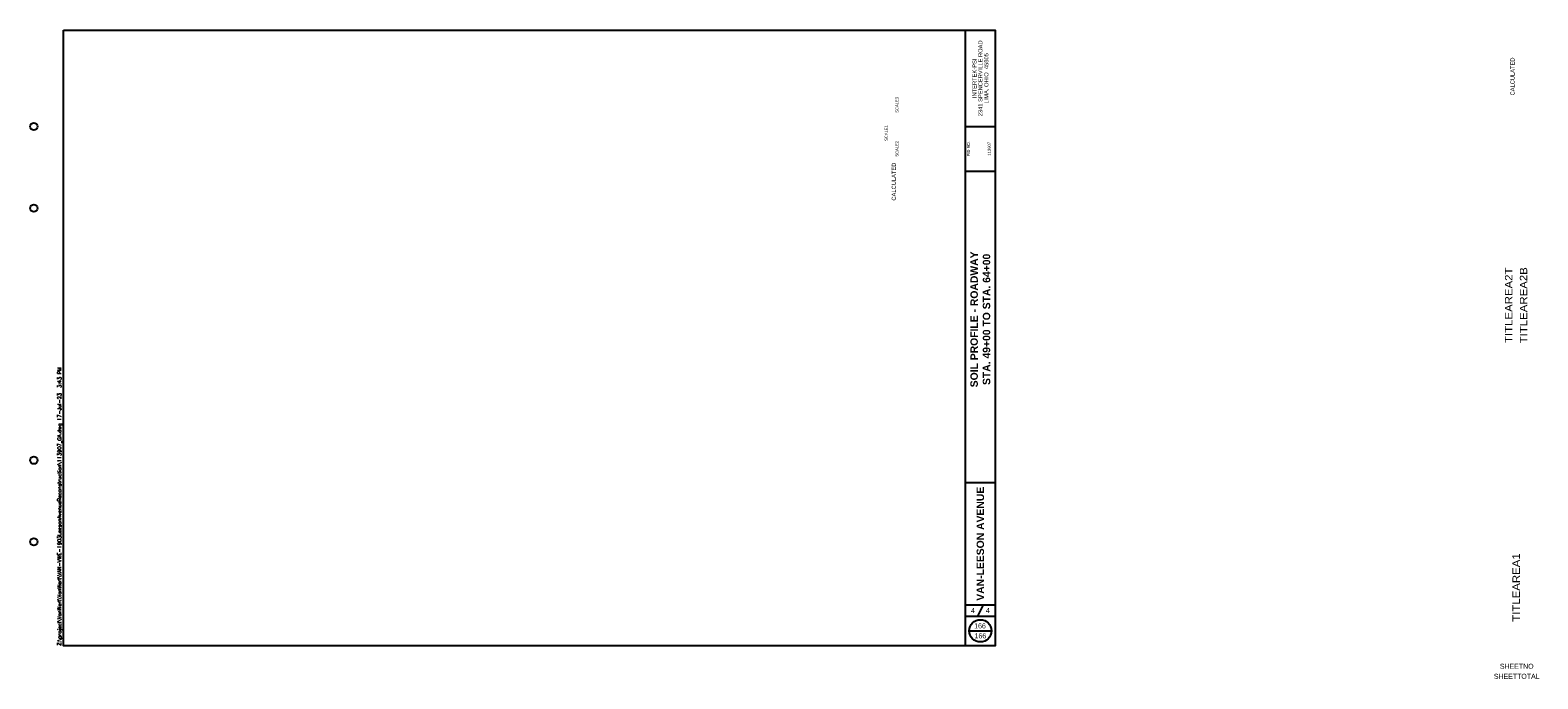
# Paper-space layout 'Geotech004' of a CAD drawing. Header units: feet. Extents: x -1.1 to 49.6, y -1.1 to 20.8.
import ezdxf
from ezdxf.enums import TextEntityAlignment as Align

# ---------------------------------------------------------------- set-up
doc = ezdxf.new("R2010")
doc.units = ezdxf.units.FT
doc.header["$MEASUREMENT"] = 0
doc.layers.add('SH_Border', color=7, linetype='Continuous')
doc.layers.add('SH_Data', color=7, linetype='Continuous')
doc.styles.add('DwgStamp', font='romans.shx')
doc.styles.add('Font 70-Main Title', font='txt', dxfattribs={"width": 1.15, "height": 0.25})
doc.styles.add('Straight-Normal', font='font30.shx', dxfattribs={"height": 0.14})
doc.styles.add('Straight-Sub Title', font='font30.shx', dxfattribs={"height": 0.17})

psp = doc.layouts.new('Geotech004')

# ---------------------------------------------------------------- linework, layer by layer
at = {"layer": 'SH_Border', "color": 7, "linetype": 'Continuous'}
for p, q in [((30.375, 0), (30.375, 20.75)), ((30.375, 17.5), (31.375, 17.5)), ((30.375, 16), (31.375, 16)), ((30.375, 5.5), (31.375, 5.5)), ((30.375, 1.375), (31.375, 1.375)), ((30.375, 1), (31.375, 1))]:
    psp.add_line(p, q, dxfattribs=at)
at = {"layer": 'SH_Border', "color": 7, "linetype": 'Continuous', "flags": 128}
psp.add_lwpolyline([(0, 20.75), (31.375, 20.75), (31.375, 0), (0, 0), (0, 20.75)], close=True, dxfattribs=at)
at = {"layer": 'SH_Border'}
psp.add_lwpolyline([(30.975, 1.375), (30.775, 1)], dxfattribs=at)
at = {"layer": 'SH_Border', "color": 7, "linetype": 'Continuous'}
for centre in [(-1, 17.5), (-1, 14.75), (-1, 6.25), (-1, 3.5)]:
    psp.add_circle(centre, 0.125, dxfattribs=at)
at = {"layer": 'SH_Data', "color": 7, "linetype": 'Continuous'}
psp.add_line((30.5, 0.5), (31.25, 0.5), dxfattribs=at)
psp.add_circle((30.875, 0.5), 0.375, dxfattribs=at)

# ---------------------------------------------------------------- texts
at = {"layer": 'SH_Border', "color": 7, "linetype": 'Continuous', "style": 'DwgStamp'}
psp.add_text('Z:\\project\\VanWert\\VanWert\\VAN-VWE-1903LeesonAvenueReconstruction\\113907_GA.dwg 17-Jul-23  3:43 PM', height=0.125, rotation=90, dxfattribs=at).set_placement((-0.075, 0))
at = {"layer": 'SH_Data', "linetype": 'Continuous', "style": 'Straight-Sub Title'}
for s, p in [('2341 SPENCERVILLE ROAD', (30.875, 19.125)), ('LIMA, OHIO  45805', (31.075, 19.125)), ('INTERTEK-PSI', (30.675, 19.125))]:
    psp.add_text(s, height=0.14, rotation=90, dxfattribs=at).set_placement(p, align=Align.MIDDLE_CENTER)
at = {"layer": 'SH_Data', "color": 7, "linetype": 'Continuous', "style": 'Straight-Normal'}
for s, p in [('PID NO.', (30.427, 16.75)), ('113907', (31.125, 16.75))]:
    psp.add_text(s, height=0.1, rotation=90, dxfattribs=at).set_placement(p, align=Align.TOP_CENTER)
at = {"layer": 'SH_Data', "insert": (30.875, 11), "char_height": 0.25, "width": 5.0482, "attachment_point": 5, "rotation": 90, "style": 'Font 70-Main Title'}
psp.add_mtext('{\\fArial|b1|i0|c0|p34;\\W1;SOIL PROFILE - ROADWAY\\PSTA. 49+00 TO STA. 64+00}', dxfattribs=at)
at = {"layer": 'SH_Data', "insert": (30.875, 3.437), "char_height": 0.25, "attachment_point": 5, "rotation": 90, "style": 'Font 70-Main Title'}
psp.add_mtext('{\\fArial|b1|i0|c0|p34;\\W1;VAN-LEESON AVENUE}', dxfattribs=at)
at = {"layer": 'SH_Data', "char_height": 0.17, "attachment_point": 5, "style": 'Straight-Sub Title'}
for s, insert in [('4', (30.625, 1.187)), ('4', (31.125, 1.187)), ('166', (30.863, 0.666)), ('166', (30.876, 0.331))]:
    psp.add_mtext(s, dxfattribs=dict(at, insert=insert))
at = {"layer": 'SH_Data', "style": 'Straight-Normal'}
for p in [(48.907, 19.188), (28.072, 15.643)]:
    psp.add_attdef('CALCULATED', text='##########', height=0.14, rotation=90, dxfattribs=at).set_placement(p, align=Align.BOTTOM_CENTER)
at = {"layer": 'SH_Data', "style": 'Straight-Normal', "flags": 8}
for tag, p in [('SCALE3', (28.066, 18.23)), ('SCALE2', (28.066, 16.75))]:
    psp.add_attdef(tag, text='##', height=0.1, rotation=90, dxfattribs=at).set_placement(p, align=Align.MIDDLE_CENTER)
psp.add_attdef('SCALE1', text='##', height=0.1, rotation=90, dxfattribs=at).set_placement((27.784, 17.28), align=Align.BOTTOM_CENTER)
at = {"layer": 'SH_Data', "style": 'Font 70-Main Title', "width": 1.15, "flags": 8}
for tag, text, p in [('TITLEAREA2T', '113907_GA - GEOTECH004', (48.668, 11.476)), ('TITLEAREA2B', '########################', (49.168, 11.476))]:
    psp.add_attdef(tag, text=text, height=0.25, rotation=90, dxfattribs=at).set_placement(p, align=Align.MIDDLE_CENTER)
at = {"layer": 'SH_Data', "style": 'Font 70-Main Title', "width": 1.15}
psp.add_attdef('TITLEAREA1', text='----', height=0.25, rotation=90, dxfattribs=at).set_placement((48.918, 1.96), align=Align.MIDDLE_CENTER)
at = {"layer": 'SH_Data', "style": 'Straight-Sub Title'}
for tag, text, p in [('SHEETTOTAL', '###', (48.938, -1.168)), ('SHEETNO', '166', (48.938, -0.829))]:
    psp.add_attdef(tag, text=text, height=0.17, dxfattribs=at).set_placement(p, align=Align.BOTTOM_CENTER)

doc.saveas('drawing.dxf')
